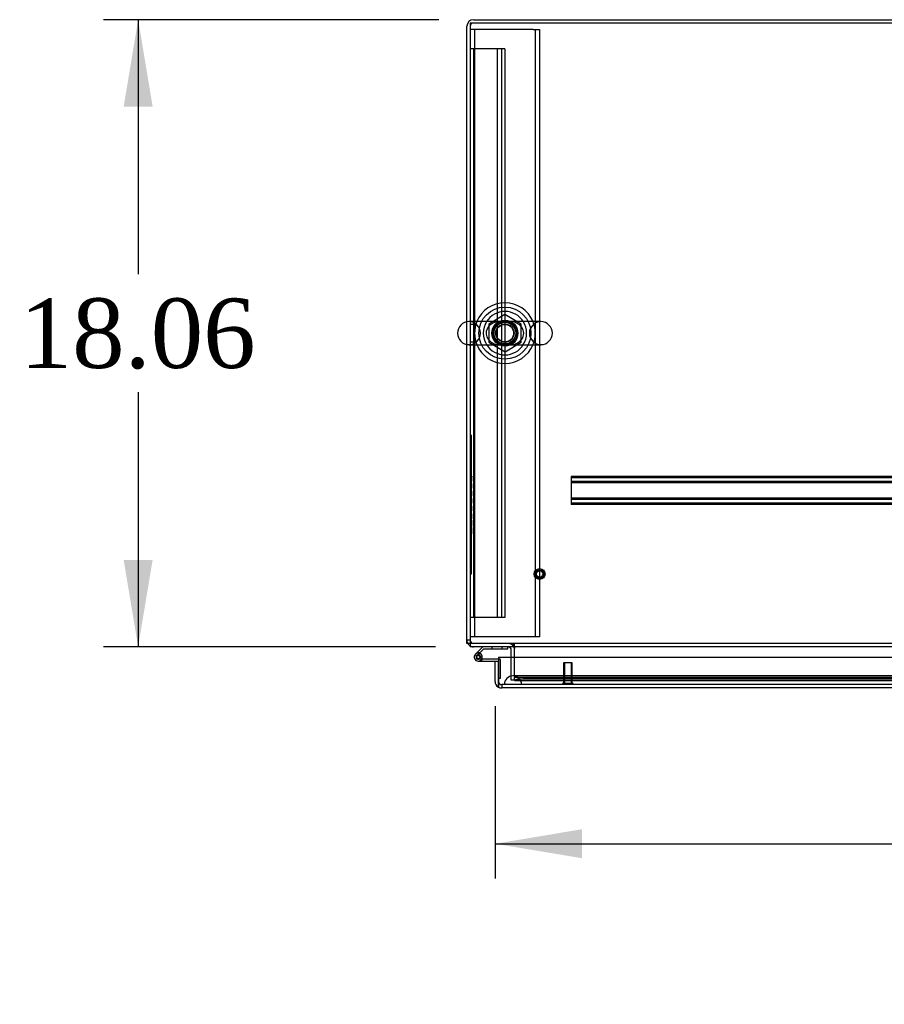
# Model space of a CAD drawing. Header units: inches. Extents: x 1 to 359, y -2 to 239.
# Tile 42 of 83: x 74 to 99, y 180 to 209. Entities that reach past the tile are written whole.
import ezdxf
from ezdxf.enums import TextEntityAlignment as Align
from ezdxf.lldxf.tags import DXFTag

# ---------------------------------------------------------------- set-up
doc = ezdxf.new("R2010")
doc.units = ezdxf.units.IN
doc.header["$MEASUREMENT"] = 0
for name, color, linetype in [('COM50677-2', 7, 'Continuous'), ('COM53964-1', 7, 'Continuous'), ('COM54746-60', 7, 'Continuous'), ('COM55914', 7, 'Continuous'), ('COM70220', 7, 'Continuous'), ('COM71195-8', 7, 'Continuous'), ('COM71298-3', 7, 'Continuous'), ('COM71299-3', 7, 'Continuous'), ('COM71300-3', 7, 'Continuous'), ('Default', 7, 'Continuous'), ('NTS18024', 7, 'Continuous'), ('QLB20185', 7, 'Continuous'), ('SCS86414', 7, 'Continuous'), ('STD26258', 7, 'Continuous'), ('WAF25377', 7, 'Continuous'), ('WAM254785', 7, 'Continuous')]:
    doc.layers.add(name, color=color, linetype=linetype)
doc.styles.add('SEACAD_Times_New_Roman', font='times.ttf')
tags = doc.linetypes.add('HIDDEN2', pattern=[0.1875, 0.125, -0.0625]).pattern_tags.tags
tags[6:7] = [DXFTag(74, 4), DXFTag(75, 0), DXFTag(340, '0'), DXFTag(46, 0.0), DXFTag(50, 0.0), DXFTag(44, 0.0), DXFTag(45, 0.0)]
tags[4:5] = [DXFTag(74, 4), DXFTag(75, 0), DXFTag(340, '0'), DXFTag(46, 0.0), DXFTag(50, 0.0), DXFTag(44, 0.0), DXFTag(45, 0.0)]
doc.dimstyles.new('HAMMOND_(STH_-_540x360)', dxfattribs={"dimtxt": 2, "dimasz": 2.5, "dimexe": 1, "dimexo": 1, "dimgap": 0.5, "dimtad": 0, "dimtih": 1, "dimtoh": 1, "dimzin": 0, "dimdsep": 46, "dimtxsty": 'SEACAD_Times_New_Roman', "dimblk1": '_SE_FILLED', "dimblk2": '_SE_FILLED', "dimsah": 1, "dimcen": 1, "dimadec": 0, "dimazin": 0, "dimtfac": 0.8, "dimtofl": 0, "dimtmove": 0, "dimatfit": 3, "dimfxl": 1, "dimtolj": 1, "dimtzin": 0, "dimarcsym": 0})

# ---------------------------------------------------------------- blocks, each defined once
blk = doc.blocks.new('SE3')
at = {"layer": 'COM50677-2', "color": 7, "linetype": 'HIDDEN2'}
for p, q in [((87.159, 208.224), (86.974, 208.224)), ((87.099, 208.224), (87.099, 190.724)), ((88.789, 208.224), (87.159, 208.224)), ((88.789, 208.224), (88.974, 208.224)), ((88.849, 208.224), (88.849, 190.724)), ((88.974, 208.224), (88.974, 190.724)), ((87.159, 190.724), (86.974, 190.724)), ((88.789, 190.724), (87.159, 190.724)), ((88.974, 190.724), (88.789, 190.724))]:
    blk.add_line(p, q, dxfattribs=at)
blk.add_circle((87.974, 199.474), 0.375, dxfattribs=at)
at = {"layer": 'COM53964-1', "color": 7, "linetype": 'HIDDEN2'}
for p, q in [((87.112, 207.66), (86.974, 207.66)), ((87.069, 207.66), (87.069, 191.285)), ((87.836, 207.66), (87.112, 207.66)), ((87.753, 207.66), (87.753, 191.285)), ((87.974, 207.66), (87.836, 207.66)), ((87.879, 207.66), (87.879, 191.285)), ((87.974, 207.66), (87.974, 191.285)), ((87.069, 199.723), (86.974, 199.723)), ((86.974, 199.223), (87.069, 199.223)), ((87.112, 191.285), (86.974, 191.285)), ((87.836, 191.285), (87.112, 191.285)), ((87.974, 191.285), (87.836, 191.285))]:
    blk.add_line(p, q, dxfattribs=at)
at = {"layer": 'COM54746-60', "color": 7, "linetype": 'Continuous'}
for p, q in [((87.339, 190.442), (87.171, 190.275)), ((87.255, 190.27), (87.365, 190.38)), ((87.365, 190.38), (88.058, 190.38)), ((88.058, 190.38), (88.058, 190.442)), ((87.171, 190.275), (87.127, 190.231)), ((87.144, 190.157), (87.144, 190.132)), ((87.219, 190.207), (87.194, 190.207)), ((87.194, 190.082), (87.219, 190.082)), ((87.206, 190.027), (87.786, 190.027)), ((87.241, 190.256), (87.255, 190.27)), ((87.786, 190.089), (87.245, 190.089)), ((87.269, 190.132), (87.269, 190.157)), ((87.269, 190.139), (87.323, 190.134)), ((87.786, 190.027), (87.786, 190.025)), ((87.786, 189.54), (87.786, 189.54))]:
    blk.add_line(p, q, dxfattribs=at)
at = {"layer": 'COM54746-60', "color": 7, "linetype": 'HIDDEN2'}
for p, q in [((87.593, 190.442), (87.593, 190.38)), ((87.897, 190.38), (87.897, 190.442)), ((87.17, 190.186), (87.241, 190.256)), ((87.245, 190.089), (87.206, 190.089)), ((87.323, 190.144), (87.261, 190.144)), ((87.261, 190.139), (87.269, 190.139)), ((87.823, 190.089), (87.786, 190.089)), ((87.848, 189.54), (87.848, 190.064)), ((87.786, 189.54), (87.848, 189.54))]:
    blk.add_line(p, q, dxfattribs=at)
blk.add_circle((87.206, 190.144), 0.05, dxfattribs=at)
at = {"layer": 'COM54746-60', "color": 7, "linetype": 'Continuous'}
for centre, radius, start, end in [((87.206, 190.144), 0.117, 354.7841, 270), ((87.194, 190.157), 0.05, 90, 180), ((87.194, 190.132), 0.05, 180, 270), ((87.206, 190.144), 0.135, 68.9858, 104.9706), ((87.219, 190.157), 0.05, 0, 90), ((87.219, 190.132), 0.05, 270, 0), ((87.206, 190.144), 0.117, 331.9602, 354.7841)]:
    blk.add_arc(centre, radius, start, end, dxfattribs=at)
at = {"layer": 'COM54746-60', "color": 7, "linetype": 'HIDDEN2'}
for centre, radius, start, end in [((87.206, 190.144), 0.055, 354.7841, 270), ((87.206, 190.144), 0.055, 270, 354.7841), ((87.206, 190.144), 0.117, 270, 331.9602), ((87.206, 190.144), 0.135, 299.9264, 335.9579), ((87.823, 190.064), 0.025, 0, 90)]:
    blk.add_arc(centre, radius, start, end, dxfattribs=at)
at = {"layer": 'COM55914', "color": 7, "linetype": 'HIDDEN2'}
for p, q in [((119.504, 195.35), (89.879, 195.35)), ((89.879, 195.35), (89.879, 195.307)), ((119.504, 195.31), (89.879, 195.31)), ((89.879, 195.307), (89.879, 194.58)), ((119.504, 195.202), (89.879, 195.202)), ((119.504, 195.162), (89.879, 195.162)), ((119.504, 194.725), (89.879, 194.725)), ((119.504, 194.685), (89.879, 194.685)), ((89.879, 194.58), (89.879, 194.537)), ((119.504, 194.577), (89.879, 194.577)), ((119.504, 194.537), (89.879, 194.537))]:
    blk.add_line(p, q, dxfattribs=at)
at = {"layer": 'COM70220', "color": 7, "linetype": 'HIDDEN2'}
for p, q in [((88.457, 189.6), (88.207, 189.6)), ((120.925, 189.6), (88.457, 189.6)), ((88.207, 189.354), (87.958, 189.352)), ((87.958, 189.352), (87.958, 189.351)), ((88.457, 189.352), (87.958, 189.352)), ((88.457, 189.351), (87.958, 189.351)), ((88.456, 189.352), (88.207, 189.354)), ((88.457, 189.354), (88.207, 189.354)), ((88.456, 189.351), (88.456, 189.352)), ((120.925, 189.354), (88.457, 189.354)), ((120.925, 189.352), (88.457, 189.352)), ((120.925, 189.351), (88.457, 189.351))]:
    blk.add_line(p, q, dxfattribs=at)
blk.add_arc((88.207, 189.35), 0.25, 0, 180, dxfattribs=at)
at = {"layer": 'COM71195-8', "color": 7, "linetype": 'Continuous'}
for p, q in [((87.691, 190.025), (87.786, 190.025)), ((87.691, 189.445), (87.691, 190.025)), ((121.596, 190.13), (87.786, 190.13)), ((87.786, 190.13), (87.786, 189.445)), ((87.786, 189.445), (87.786, 190.025)), ((87.786, 189.445), (87.786, 189.281)), ((87.786, 189.281), (87.786, 189.445)), ((121.501, 189.255), (87.881, 189.255))]:
    blk.add_line(p, q, dxfattribs=at)
at = {"layer": 'COM71195-8', "color": 7, "linetype": 'HIDDEN2'}
for p, q in [((121.501, 189.35), (87.881, 189.35)), ((87.881, 189.35), (87.881, 189.255))]:
    blk.add_line(p, q, dxfattribs=at)
at = {"layer": 'COM71195-8', "color": 7, "linetype": 'Continuous'}
for start, end in [(180, 240), (240, 270)]:
    blk.add_arc((87.881, 189.445), 0.19, start, end, dxfattribs=at)
at = {"layer": 'COM71195-8', "color": 7, "linetype": 'HIDDEN2'}
blk.add_arc((87.881, 189.445), 0.095, 180, 270, dxfattribs=at)
blk.add_ellipse((87.881, 189.445), major_axis=(0, 0.095), ratio=0.999171, start_param=1.570796, end_param=3.141593, dxfattribs=at)
at = {"layer": 'COM71195-8', "color": 7, "linetype": 'Continuous'}
blk.add_ellipse((87.881, 189.445), major_axis=(0, 0.19), ratio=0.999171, start_param=2.617994, end_param=3.141593, dxfattribs=at)
at = {"layer": 'COM71298-3', "color": 7, "linetype": 'Continuous'}
for p, q in [((158.844, 208.407), (86.974, 208.407)), ((86.974, 208.407), (86.974, 199.805)), ((86.974, 199.142), (86.974, 190.585)), ((86.974, 190.585), (86.974, 190.442)), ((158.844, 190.442), (86.974, 190.442)), ((88.254, 190.442), (88.254, 190.394)), ((88.254, 190.13), (88.254, 190.394))]:
    blk.add_line(p, q, dxfattribs=at)
at = {"layer": 'COM71298-3', "color": 7, "linetype": 'HIDDEN2'}
for p, q in [((86.974, 199.805), (86.974, 199.142)), ((158.844, 190.537), (86.974, 190.537)), ((88.224, 190.442), (88.224, 190.537)), ((88.254, 190.442), (88.254, 190.537)), ((88.254, 189.616), (88.254, 190.13)), ((88.254, 189.616), (88.254, 189.569)), ((88.254, 189.473), (88.254, 189.569)), ((88.255, 189.475), (88.254, 189.473)), ((88.254, 189.473), (88.254, 189.473)), ((88.254, 189.473), (121.292, 189.473)), ((88.255, 189.569), (88.255, 189.569)), ((88.255, 189.568), (121.292, 189.568)), ((121.042, 189.609), (88.504, 189.609)), ((121.042, 189.516), (88.504, 189.516))]:
    blk.add_line(p, q, dxfattribs=at)
blk.add_circle((87.974, 199.474), 0.344, dxfattribs=at)
for centre, major_axis, start_param, end_param in [((88.504, 189.566), (-0.25, 0), 4.712389, 6.21308), ((88.504, 189.472), (0.25, 0), 1.570796, 3.071487)]:
    blk.add_ellipse(centre, major_axis=major_axis, ratio=0.173648, start_param=start_param, end_param=end_param, dxfattribs=at)
at = {"layer": 'COM71299-3', "color": 7, "linetype": 'HIDDEN2'}
blk.add_line((88.254, 189.475), (120.409, 189.475), dxfattribs=at)
at = {"layer": 'COM71300-3', "color": 7, "linetype": 'Continuous'}
for p, q in [((87.069, 208.502), (122.719, 208.502)), ((86.879, 199.799), (86.879, 208.312)), ((86.879, 190.537), (86.879, 199.148)), ((86.974, 190.537), (86.879, 190.537)), ((88.159, 190.13), (88.159, 190.347))]:
    blk.add_line(p, q, dxfattribs=at)
at = {"layer": 'COM71300-3', "color": 7, "linetype": 'HIDDEN2'}
for p, q in [((86.879, 199.148), (86.879, 199.799)), ((86.974, 190.632), (86.879, 190.632)), ((88.159, 189.475), (88.159, 190.13)), ((88.254, 189.475), (88.159, 189.475))]:
    blk.add_line(p, q, dxfattribs=at)
at = {"layer": 'COM71300-3', "color": 7, "linetype": 'Continuous'}
for centre, radius, start, end in [((87.069, 208.312), 0.19, 90, 180), ((87.069, 190.632), 0.19, 210, 240), ((88.064, 190.347), 0.095, 0, 90), ((88.064, 190.347), 0.19, 0, 30)]:
    blk.add_arc(centre, radius, start, end, dxfattribs=at)
at = {"layer": 'COM71300-3', "color": 7, "linetype": 'HIDDEN2'}
for centre, radius, start, end in [((87.069, 208.312), 0.095, 90, 180), ((87.069, 190.632), 0.19, 180, 210), ((87.069, 190.632), 0.095, 180, 270), ((87.069, 190.632), 0.19, 240, 270), ((88.064, 190.347), 0.19, 30, 90)]:
    blk.add_arc(centre, radius, start, end, dxfattribs=at)
at = {"layer": 'NTS18024', "color": 7, "linetype": 'HIDDEN2'}
for p, q in [((87.974, 200.009), (87.509, 199.737)), ((88.439, 199.737), (87.974, 200.009)), ((87.509, 199.737), (87.509, 199.211)), ((88.439, 199.211), (88.439, 199.737)), ((87.509, 199.211), (87.979, 198.936)), ((87.979, 198.936), (88.439, 199.211))]:
    blk.add_line(p, q, dxfattribs=at)
for radius in [0.312, 0.263]:
    blk.add_circle((87.974, 199.474), radius, dxfattribs=at)
at = {"layer": 'QLB20185', "color": 7, "linetype": 'HIDDEN2'}
for p, q in [((87.004, 196.537), (86.974, 196.537)), ((87.004, 196.537), (87.004, 196.162)), ((87.004, 196.162), (87.004, 192.912)), ((87.021, 195.354), (87.002, 195.354)), ((87.021, 195.339), (87.002, 195.339)), ((87.021, 195.339), (87.002, 195.339)), ((87.002, 195.209), (87.021, 195.209)), ((87.021, 195.135), (87.002, 195.135)), ((87.021, 195.132), (87.002, 195.132)), ((87.019, 195.337), (87.004, 195.337)), ((87.019, 195.335), (87.004, 195.335)), ((87.019, 195.333), (87.004, 195.333)), ((87.019, 195.324), (87.004, 195.324)), ((87.019, 195.322), (87.004, 195.322)), ((87.019, 195.267), (87.004, 195.267)), ((87.019, 195.242), (87.004, 195.242)), ((87.019, 195.242), (87.004, 195.242)), ((87.019, 195.241), (87.004, 195.241)), ((87.019, 195.229), (87.004, 195.229)), ((87.019, 195.227), (87.004, 195.227)), ((87.019, 195.223), (87.004, 195.223)), ((87.019, 195.216), (87.004, 195.216)), ((87.019, 195.121), (87.004, 195.121)), ((87.019, 195.121), (87.004, 195.121)), ((87.019, 195.117), (87.004, 195.117)), ((87.019, 195.116), (87.004, 195.116)), ((87.019, 195.354), (87.019, 195.35)), ((87.019, 195.329), (87.019, 195.337)), ((87.019, 195.227), (87.019, 195.329)), ((87.019, 195.209), (87.019, 195.223)), ((87.019, 195.005), (87.019, 195.132)), ((87.002, 195.02), (87.021, 195.02)), ((87.002, 195.016), (87.021, 195.016)), ((87.002, 195.005), (87.021, 195.005)), ((87.002, 195.002), (87.021, 195.002)), ((87.021, 194.921), (87.002, 194.921)), ((87.019, 195.106), (87.004, 195.106)), ((87.019, 195.103), (87.004, 195.103)), ((87.019, 195.098), (87.004, 195.098)), ((87.019, 195.039), (87.004, 195.039)), ((87.019, 195.034), (87.004, 195.034)), ((87.019, 195.034), (87.004, 195.034)), ((87.019, 195.031), (87.004, 195.031)), ((87.019, 195.021), (87.004, 195.021)), ((87.019, 195.015), (87.004, 195.015)), ((87.019, 195.011), (87.004, 195.011)), ((87.019, 194.919), (87.004, 194.919)), ((87.019, 194.862), (87.004, 194.862)), ((87.019, 194.847), (87.004, 194.847)), ((87.019, 194.912), (87.019, 194.919)), ((87.019, 194.862), (87.019, 194.912)), ((87.019, 194.795), (87.019, 194.862)), ((87.002, 194.787), (87.021, 194.787)), ((87.002, 194.787), (87.021, 194.787)), ((87.019, 194.795), (87.004, 194.795)), ((87.019, 194.789), (87.004, 194.789)), ((87.019, 194.789), (87.004, 194.789)), ((87.019, 194.789), (87.004, 194.789)), ((87.019, 194.708), (87.004, 194.708)), ((87.019, 194.704), (87.004, 194.704)), ((87.019, 194.695), (87.004, 194.695)), ((87.019, 194.693), (87.004, 194.693)), ((87.019, 194.687), (87.004, 194.687)), ((87.019, 194.685), (87.004, 194.685)), ((87.019, 194.684), (87.004, 194.684)), ((87.019, 194.679), (87.004, 194.679)), ((87.019, 194.674), (87.004, 194.674)), ((87.019, 194.665), (87.004, 194.665)), ((87.019, 194.663), (87.004, 194.663)), ((87.019, 194.616), (87.004, 194.616)), ((87.019, 194.607), (87.004, 194.607)), ((87.019, 194.597), (87.004, 194.597)), ((87.019, 194.594), (87.004, 194.594)), ((87.019, 194.588), (87.004, 194.588)), ((87.019, 194.586), (87.004, 194.586)), ((87.019, 194.577), (87.004, 194.577)), ((87.019, 194.573), (87.004, 194.573)), ((87.019, 194.796), (87.019, 194.797)), ((87.019, 194.789), (87.019, 194.795)), ((87.019, 194.704), (87.019, 194.708)), ((87.019, 194.695), (87.019, 194.704)), ((87.019, 194.684), (87.019, 194.695)), ((87.019, 194.665), (87.019, 194.684)), ((87.019, 194.596), (87.019, 194.665)), ((87.019, 194.573), (87.019, 194.596)), ((87.021, 194.491), (87.002, 194.491)), ((87.021, 194.476), (87.002, 194.476)), ((87.002, 194.356), (87.021, 194.356)), ((87.021, 194.299), (87.002, 194.299)), ((87.021, 194.285), (87.002, 194.285)), ((87.021, 194.284), (87.002, 194.284)), ((87.021, 194.269), (87.002, 194.269)), ((87.019, 194.491), (87.004, 194.491)), ((87.019, 194.489), (87.004, 194.489)), ((87.019, 194.487), (87.004, 194.487)), ((87.019, 194.478), (87.004, 194.478)), ((87.019, 194.476), (87.004, 194.476)), ((87.019, 194.476), (87.004, 194.476)), ((87.019, 194.471), (87.004, 194.471)), ((87.019, 194.461), (87.004, 194.461)), ((87.019, 194.391), (87.004, 194.391)), ((87.019, 194.39), (87.004, 194.39)), ((87.019, 194.371), (87.004, 194.371)), ((87.019, 194.368), (87.004, 194.368)), ((87.019, 194.364), (87.004, 194.364)), ((87.019, 194.349), (87.004, 194.349)), ((87.019, 194.292), (87.004, 194.292)), ((87.019, 194.289), (87.004, 194.289)), ((87.019, 194.279), (87.004, 194.279)), ((87.019, 194.277), (87.004, 194.277)), ((87.019, 194.271), (87.004, 194.271)), ((87.019, 194.267), (87.004, 194.267)), ((87.019, 194.263), (87.004, 194.263)), ((87.019, 194.471), (87.019, 194.491)), ((87.019, 194.391), (87.019, 194.471)), ((87.019, 194.356), (87.019, 194.391)), ((87.019, 194.222), (87.019, 194.267)), ((87.002, 194.121), (87.021, 194.121)), ((87.021, 194.018), (87.002, 194.018)), ((87.019, 194.255), (87.004, 194.255)), ((87.019, 194.247), (87.004, 194.247)), ((87.019, 194.165), (87.004, 194.165)), ((87.019, 194.15), (87.004, 194.15)), ((87.019, 194.123), (87.004, 194.123)), ((87.019, 194.085), (87.004, 194.085)), ((87.019, 194.071), (87.004, 194.071)), ((87.019, 194.016), (87.004, 194.016)), ((87.019, 194.131), (87.019, 194.222)), ((87.019, 194.123), (87.019, 194.131)), ((87.019, 194.071), (87.019, 194.085)), ((87.019, 194.021), (87.019, 194.071)), ((87.019, 194.008), (87.019, 194.016)), ((87.019, 193.924), (87.019, 194.008)), ((87.002, 193.914), (87.021, 193.914)), ((87.021, 193.874), (87.002, 193.874)), ((87.021, 193.874), (87.002, 193.874)), ((87.002, 193.73), (87.021, 193.73)), ((87.002, 193.711), (87.021, 193.711)), ((87.002, 193.696), (87.021, 193.696)), ((87.019, 193.973), (87.004, 193.973)), ((87.019, 193.959), (87.004, 193.959)), ((87.019, 193.916), (87.004, 193.916)), ((87.019, 193.872), (87.004, 193.872)), ((87.019, 193.86), (87.004, 193.86)), ((87.019, 193.859), (87.004, 193.859)), ((87.019, 193.856), (87.004, 193.856)), ((87.019, 193.848), (87.004, 193.848)), ((87.019, 193.847), (87.004, 193.847)), ((87.019, 193.821), (87.004, 193.821)), ((87.019, 193.787), (87.004, 193.787)), ((87.019, 193.77), (87.004, 193.77)), ((87.019, 193.767), (87.004, 193.767)), ((87.019, 193.767), (87.004, 193.767)), ((87.019, 193.742), (87.004, 193.742)), ((87.019, 193.734), (87.004, 193.734)), ((87.019, 193.733), (87.004, 193.733)), ((87.019, 193.732), (87.004, 193.732)), ((87.019, 193.723), (87.004, 193.723)), ((87.019, 193.717), (87.004, 193.717)), ((87.019, 193.916), (87.019, 193.924)), ((87.019, 193.847), (87.019, 193.874)), ((87.019, 193.821), (87.019, 193.86)), ((87.019, 193.723), (87.019, 193.847)), ((87.019, 193.696), (87.019, 193.723)), ((87.004, 192.912), (87.004, 192.537)), ((87.004, 192.537), (86.974, 192.537))]:
    blk.add_line(p, q, dxfattribs=at)
at = {"layer": 'SCS86414', "color": 7, "linetype": 'Continuous'}
for p, q in [((89.01, 199.805), (86.939, 199.805)), ((86.939, 199.142), (89.01, 199.142))]:
    blk.add_line(p, q, dxfattribs=at)
at = {"layer": 'SCS86414', "color": 7, "linetype": 'HIDDEN2'}
for radius in [0.312, 0.252]:
    blk.add_circle((87.974, 199.474), radius, dxfattribs=at)
at = {"layer": 'SCS86414', "color": 7, "linetype": 'Continuous'}
for centre, radius, start, end in [((87.974, 199.474), 0.625, 32.0055, 147.9945), ((86.939, 199.474), 0.331, 90, 270), ((89.01, 199.474), 0.331, 270, 90), ((87.974, 199.474), 0.625, 212.0055, 327.9945)]:
    blk.add_arc(centre, radius, start, end, dxfattribs=at)
at = {"layer": 'SCS86414', "color": 7, "linetype": 'HIDDEN2'}
for centre, radius, start, end in [((86.939, 199.474), 0.331, 270, 90), ((87.974, 199.474), 0.625, 147.9945, 212.0055), ((87.739, 199.475), 0.304, 113.0765, 228.8648), ((88.208, 199.473), 0.307, 292.9099, 67.4296), ((87.974, 199.474), 0.625, 0, 32.0055), ((89.01, 199.474), 0.331, 90, 270), ((87.974, 199.474), 0.625, 327.9945, 0), ((87.714, 199.426), 0.251, 225.7109, 247.9972)]:
    blk.add_arc(centre, radius, start, end, dxfattribs=at)
for points, knots in [([(88.333, 199.759), (88.33, 199.76), (88.326, 199.762), (88.268, 199.786), (88.21, 199.797), (88.092, 199.806), (88.029, 199.805), (87.932, 199.805), (87.9, 199.805), (87.838, 199.804), (87.808, 199.803), (87.72, 199.794), (87.664, 199.781), (87.612, 199.757)], [0.5581679, 0.5581679, 0.5581679, 0.5581679, 0.5625, 0.5625, 0.625, 0.625, 0.6875, 0.6875, 0.71875, 0.71875, 0.75, 0.75, 0.8115087, 0.8115087, 0.8115087, 0.8115087]), ([(87.612, 199.19), (87.617, 199.188), (87.622, 199.186), (87.68, 199.161), (87.738, 199.15), (87.826, 199.143), (87.856, 199.142), (87.918, 199.142), (87.951, 199.143), (88.047, 199.142), (88.109, 199.141), (88.226, 199.152), (88.283, 199.165), (88.335, 199.189)], [0.056616, 0.056616, 0.056616, 0.056616, 0.0625, 0.0625, 0.125, 0.125, 0.15625, 0.15625, 0.1875, 0.1875, 0.25, 0.25, 0.3115535, 0.3115535, 0.3115535, 0.3115535])]:
    blk.add_open_spline(points, degree=3, knots=knots, dxfattribs=at)
at = {"layer": 'STD26258', "color": 7, "linetype": 'HIDDEN2'}
for p, q in [((89.911, 189.975), (89.661, 189.975)), ((89.661, 189.975), (89.661, 189.382)), ((89.692, 189.975), (89.692, 189.382)), ((89.881, 189.975), (89.881, 189.382)), ((89.911, 189.382), (89.911, 189.975)), ((89.943, 189.382), (89.63, 189.382)), ((89.63, 189.382), (89.63, 189.35)), ((89.943, 189.35), (89.943, 189.382))]:
    blk.add_line(p, q, dxfattribs=at)
for radius in [0.156, 0.125, 0.0944]:
    blk.add_circle((88.974, 192.537), radius, dxfattribs=at)
at = {"layer": 'WAF25377', "color": 7, "linetype": 'HIDDEN2'}
blk.add_circle((87.974, 199.474), 0.34, dxfattribs=at)
at = {"layer": 'WAF25377', "color": 7, "linetype": 'Continuous'}
for start, end in [(22.2452, 157.7548), (202.2452, 337.7548)]:
    blk.add_arc((87.974, 199.474), 0.875, start, end, dxfattribs=at)
at = {"layer": 'WAF25377', "color": 7, "linetype": 'HIDDEN2'}
for start, end in [(157.7548, 202.2452), (0, 22.2452), (337.7548, 0)]:
    blk.add_arc((87.974, 199.474), 0.875, start, end, dxfattribs=at)
at = {"layer": 'WAM254785', "color": 7, "linetype": 'HIDDEN2'}
for radius in [0.75, 0.312]:
    blk.add_circle((87.974, 199.474), radius, dxfattribs=at)
blk = doc.blocks.new('DMBLK111')
at = {"layer": 'Default', "linetype": 'Continuous', "transparency": 16777216}
for points in [[(76.992, 206.002), (77.826, 206.002), (77.409, 208.502)], [(76.992, 192.942), (77.409, 190.442), (77.826, 192.942)]]:
    blk.add_hatch(color=7, dxfattribs=at).paths.add_polyline_path(points)
at = {"layer": 'Default', "color": 7, "linetype": 'Continuous', "transparency": 16777216}
for p, q in [((86.069, 208.502), (76.409, 208.502)), ((77.409, 208.502), (77.409, 201.172)), ((77.409, 197.772), (77.409, 190.442)), ((85.974, 190.442), (76.409, 190.442))]:
    blk.add_line(p, q, dxfattribs=at)
at = {"layer": 'Default', "color": 7, "linetype": 'Continuous', "transparency": 16777216, "style": 'SEACAD_Times_New_Roman'}
blk.add_text('18.06', height=2, dxfattribs=at).set_placement((73.997, 200.472), align=Align.TOP_LEFT)
blk = doc.blocks.new('_SE_FILLED')
at = {"color": 0}
blk.add_line((0, 0), (-1, 0), dxfattribs=at)
blk.add_solid([(0, 0), (-1, -0.1665), (-1, 0.1665), (0, 0)], dxfattribs=at)
blk = doc.blocks.new('DMBLK116')
at = {"layer": 'Default', "linetype": 'Continuous', "transparency": 16777216}
for points in [[(90.191, 184.352), (90.191, 185.185), (87.691, 184.768)], [(119.191, 184.352), (121.691, 184.768), (119.191, 185.185)]]:
    blk.add_hatch(color=7, dxfattribs=at).paths.add_polyline_path(points)
at = {"layer": 'Default', "color": 7, "linetype": 'Continuous', "transparency": 16777216}
for p, q in [((87.691, 188.735), (87.691, 183.768)), ((121.691, 188.788), (121.691, 183.768)), ((87.691, 184.768), (100.579, 184.768)), ((108.804, 184.768), (121.691, 184.768))]:
    blk.add_line(p, q, dxfattribs=at)
at = {"layer": 'Default', "color": 7, "linetype": 'Continuous', "transparency": 16777216, "style": 'SEACAD_Times_New_Roman'}
for s, p in [('34.00', (101.279, 185.768)), ('DOO', (101.492, 182.768))]:
    blk.add_text(s, height=2, dxfattribs=at).set_placement(p, align=Align.TOP_LEFT)

msp = doc.modelspace()

# ---------------------------------------------------------------- block references
at = {"layer": 'Default'}
msp.add_blockref('SE3', (0, 0), dxfattribs=at)

# ---------------------------------------------------------------- dimensions: what is measured, and where the dimension line sits
at = {"layer": 'Default', "color": 7, "linetype": 'Continuous'}
for base, p1, p2, angle, text, picture, middle, dimtype in [((77.409, 190.442), (87.069, 208.502), (86.974, 190.442), 90, '\\A1;<>', 'DMBLK111', (77.409, 199.472), 160), ((87.691, 184.768), (87.691, 189.735), (121.691, 189.788), 0.0885, '\\A1;<>\\PDOO', 'DMBLK116', (104.691, 184.768), 161)]:
    dim = msp.add_linear_dim(base=base, p1=p1, p2=p2, angle=angle, text=text, dimstyle='HAMMOND_(STH_-_540x360)', dxfattribs=at)
    dim.commit()
    dim.dimension.update_dxf_attribs({"geometry": picture, "text_midpoint": middle, "dimtype": dimtype})

doc.saveas('drawing.dxf')
